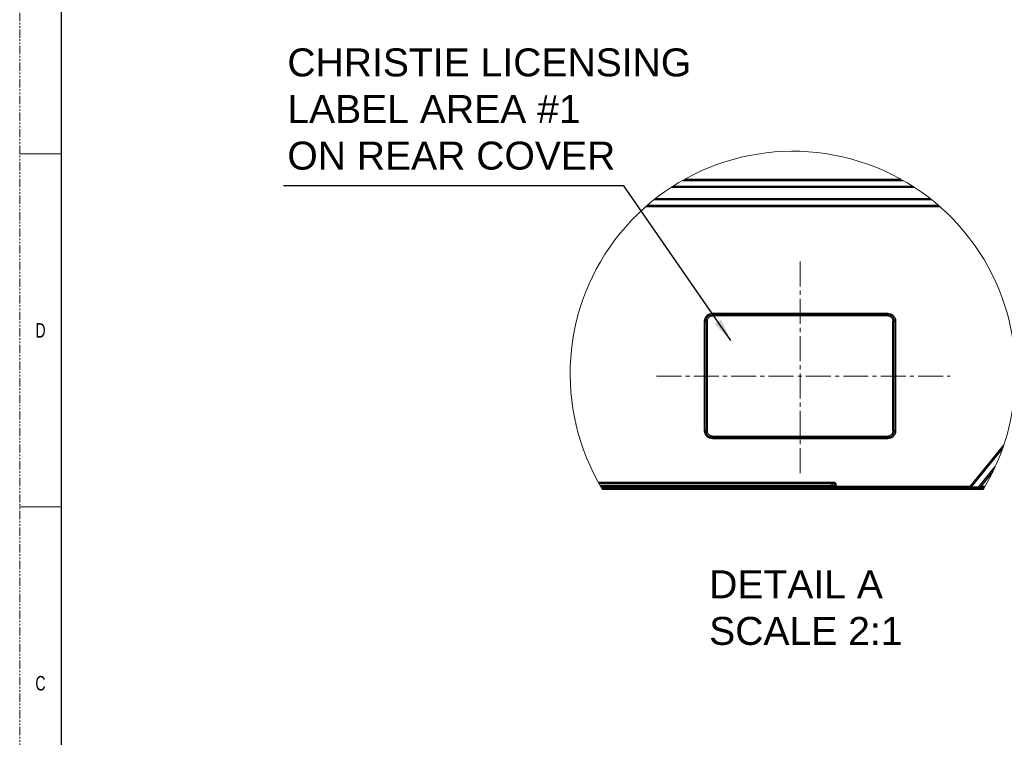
# Model space of a CAD drawing. Header units: millimetres. Extents: x -1086 to 4901, y 927 to 9917.
# Tile 41 of 85: x -1036 to -284, y 8392 to 8940. Entities that reach past the tile are written whole.
import ezdxf

# ---------------------------------------------------------------- set-up
doc = ezdxf.new("R2010")
doc.units = ezdxf.units.MM
for name, pattern in [('CENTER2', [28.575, 19.05, -3.175, 3.175, -3.175]), ('SLD-Phantom', [12.7, 6.35, -1.27, 1.27, -1.27, 1.27, -1.27]), ('SLD-Solid', [0])]:
    doc.linetypes.add(name, pattern=pattern)
for name, color, linetype, lineweight in [('3中心线层', 1, 'CENTER2', 15), ('7标注层', 6, 'Continuous', 15), ('尺寸线', 6, 'Continuous', 13)]:
    doc.layers.add(name, color=color, linetype=linetype, lineweight=lineweight)
doc.styles.add('ARIAL', font='arial.ttf')
doc.styles.add('PC_TEXTSTYLE', font='gbenor.shx', dxfattribs={"width": 0.8, "bigfont": 'gbcbig.shx'})
doc.styles.add('SLDTEXTSTYLE1', font='GOTHIC.TTF', dxfattribs={"width": 0.7304})
doc.dimstyles.new('副本 GB_LINEAR', dxfattribs={"dimtxt": 3.5, "dimasz": 3.5, "dimexe": 1, "dimexo": 0, "dimgap": 1.5, "dimtad": 0, "dimtih": 1, "dimtoh": 1, "dimdsep": 46, "dimtxsty": 'PC_TEXTSTYLE', "dimcen": 0, "dimclrd": 256, "dimclrt": 6, "dimadec": 0, "dimazin": 2, "dimtp": 0.1, "dimtm": 0.1, "dimtfac": 0.71, "dimtdec": 3, "dimtmove": 0, "dimatfit": 3, "dimfxl": 1, "dimtzin": 12, "dimarcsym": 0})

msp = doc.modelspace()

# ---------------------------------------------------------------- linework, layer by layer
at = {"color": 7, "linetype": 'SLD-Phantom', "lineweight": 0}
msp.add_line((-1036.327, 7758.244), (-1036.327, 9917.244), dxfattribs=at)
at = {"color": 7, "linetype": 'SLD-Solid', "lineweight": 30}
msp.add_line((-1004.577, 9853.744), (-1004.577, 7821.744), dxfattribs=at)
at = {"color": 7, "linetype": 'SLD-Solid', "lineweight": 0}
for p, q in [((-1036.327, 8837.744), (-1004.577, 8837.744)), ((-1036.327, 8567.869), (-1004.577, 8567.869))]:
    msp.add_line(p, q, dxfattribs=at)
at = {"color": 7, "linetype": 'Continuous', "lineweight": 25}
for p, q in [((-529.713, 8817.421), (-360.946, 8817.421)), ((-527.936, 8818.421), (-362.723, 8818.421)), ((-352.321, 8812.153), (-538.338, 8812.153)), ((-536.786, 8813.153), (-353.873, 8813.153)), ((-339.127, 8802.617), (-551.532, 8802.617)), ((-550.267, 8803.617), (-340.392, 8803.617)), ((-332.844, 8797.349), (-557.815, 8797.349)), ((-333.991, 8798.349), (-556.668, 8798.349)), ((-309.669, 8583.385), (-284.055, 8615.067)), ((-308.638, 8583.07), (-285.025, 8612.277)), ((-303.149, 8583.07), (-290.592, 8598.602)), ((-292.413, 8594.759), (-301.609, 8583.385)), ((-594.102, 8586.825), (-414.347, 8586.825)), ((-593.542, 8585.826), (-414.347, 8585.826)), ((-592.733, 8584.41), (-416.737, 8584.41)), ((-416.737, 8583.411), (-592.151, 8583.411)), ((-416.737, 8583.385), (-592.136, 8583.385)), ((-416.737, 8582.455), (-591.586, 8582.455)), ((-591.586, 8582.455), (-416.737, 8582.455)), ((-590.986, 8581.455), (-416.737, 8581.455)), ((-416.737, 8584.41), (-416.737, 8583.411)), ((-416.737, 8583.385), (-416.737, 8583.411)), ((-414.738, 8583.385), (-416.737, 8583.385)), ((-416.737, 8582.455), (-416.737, 8583.385)), ((-414.105, 8582.455), (-416.737, 8582.455)), ((-416.737, 8581.455), (-416.737, 8582.455)), ((-416.737, 8582.455), (-414.105, 8582.455)), ((-416.737, 8581.455), (-414.105, 8581.455)), ((-415.737, 8584.436), (-414.347, 8585.826)), ((-413.348, 8584.826), (-414.738, 8583.436)), ((-414.738, 8583.436), (-414.738, 8583.385)), ((-413.348, 8583.385), (-414.738, 8583.385)), ((-414.347, 8586.825), (-414.347, 8585.826)), ((-413.416, 8582.455), (-414.105, 8582.455)), ((-414.105, 8581.455), (-414.105, 8582.455)), ((-414.105, 8582.455), (-413.416, 8582.455)), ((-414.105, 8581.455), (-413.101, 8581.455)), ((-413.348, 8583.385), (-413.348, 8584.826)), ((-412.348, 8584.826), (-413.348, 8584.826)), ((-412.348, 8583.385), (-413.348, 8583.385)), ((-412.348, 8582.455), (-412.716, 8582.455)), ((-412.716, 8581.455), (-412.716, 8582.455)), ((-412.716, 8582.455), (-412.348, 8582.455)), ((-412.716, 8581.455), (-412.348, 8581.455)), ((-412.348, 8584.826), (-412.348, 8583.385)), ((-309.669, 8583.385), (-412.348, 8583.385)), ((-412.348, 8582.455), (-412.348, 8583.385)), ((-309.669, 8582.455), (-412.348, 8582.455)), ((-412.348, 8581.455), (-412.348, 8582.455)), ((-412.348, 8582.455), (-309.669, 8582.455)), ((-412.348, 8581.455), (-309.669, 8581.455)), ((-309.669, 8582.455), (-309.669, 8583.385)), ((-308.876, 8582.455), (-309.669, 8582.455)), ((-309.669, 8581.455), (-309.669, 8582.455)), ((-309.669, 8582.455), (-308.876, 8582.455)), ((-309.669, 8581.455), (-308.876, 8581.455)), ((-303.388, 8582.455), (-308.876, 8582.455)), ((-308.876, 8581.455), (-308.876, 8582.455)), ((-308.876, 8582.455), (-303.388, 8582.455)), ((-308.876, 8581.455), (-303.388, 8581.455)), ((-308.638, 8583.07), (-303.149, 8583.07)), ((-301.609, 8582.455), (-303.388, 8582.455)), ((-303.388, 8581.455), (-303.388, 8582.455)), ((-303.388, 8582.455), (-301.609, 8582.455)), ((-303.388, 8581.455), (-301.609, 8581.455)), ((-301.609, 8583.385), (-303.149, 8583.07)), ((-301.609, 8582.455), (-301.609, 8583.385)), ((-298.523, 8583.385), (-301.609, 8583.385)), ((-299.073, 8582.455), (-301.609, 8582.455)), ((-301.609, 8581.455), (-301.609, 8582.455)), ((-301.609, 8582.455), (-299.073, 8582.455)), ((-301.609, 8581.455), (-299.673, 8581.455))]:
    msp.add_line(p, q, dxfattribs=at)
at = {"linetype": 'Continuous', "lineweight": 25}
for p, q in [((-506.789, 8715.885), (-372.789, 8715.885)), ((-506.789, 8714.885), (-506.789, 8715.885)), ((-372.789, 8715.885), (-372.789, 8714.885)), ((-512.789, 8625.885), (-512.789, 8709.885)), ((-512.789, 8709.885), (-511.789, 8709.885)), ((-511.789, 8709.885), (-511.789, 8625.885)), ((-511.789, 8709.885), (-510.789, 8709.885)), ((-510.789, 8709.885), (-510.789, 8625.885)), ((-372.789, 8714.885), (-506.789, 8714.885)), ((-506.789, 8713.885), (-506.789, 8714.885)), ((-372.789, 8713.885), (-506.789, 8713.885)), ((-372.789, 8714.885), (-372.789, 8713.885)), ((-368.789, 8625.885), (-368.789, 8709.885)), ((-368.789, 8709.885), (-367.789, 8709.885)), ((-367.789, 8709.885), (-366.789, 8709.885)), ((-367.789, 8625.885), (-367.789, 8709.885)), ((-366.789, 8709.885), (-366.789, 8625.885)), ((-511.789, 8625.885), (-512.789, 8625.885)), ((-510.789, 8625.885), (-511.789, 8625.885)), ((-367.789, 8625.885), (-368.789, 8625.885)), ((-366.789, 8625.885), (-367.789, 8625.885)), ((-506.789, 8621.885), (-372.789, 8621.885)), ((-506.789, 8620.885), (-506.789, 8621.885)), ((-506.789, 8620.885), (-372.789, 8620.885)), ((-506.789, 8619.885), (-506.789, 8620.885)), ((-372.789, 8619.885), (-506.789, 8619.885)), ((-372.789, 8621.885), (-372.789, 8620.885)), ((-372.789, 8620.885), (-372.789, 8619.885))]:
    msp.add_line(p, q, dxfattribs=at)
at = {"color": 2, "linetype": 'Continuous', "lineweight": 18}
msp.add_arc((-445.33, 8669.571), 170.236, 359.999999, 211.172184, dxfattribs=at)
at = {"color": 7, "linetype": 'Continuous', "lineweight": 18}
msp.add_arc((-445.33, 8669.571), 170.236, 328.827819, 0.000007, dxfattribs=at)
at = {"linetype": 'Continuous', "lineweight": 25}
for points, knots in [([(-512.789, 8709.885), (-512.708, 8710.639), (-512.584, 8711.804), (-511.837, 8713.202), (-511.061, 8714.157), (-510.107, 8714.932), (-508.708, 8715.68), (-507.543, 8715.804), (-506.789, 8715.885)], [0, 0, 0, 0, 0.23944368, 0.36966465, 0.50000031, 0.63022189, 0.7605571, 1, 1, 1, 1]), ([(-372.789, 8715.885), (-372.034, 8715.804), (-370.869, 8715.68), (-369.471, 8714.933), (-368.516, 8714.157), (-367.741, 8713.203), (-366.994, 8711.804), (-366.869, 8710.639), (-366.789, 8709.885)], [0, 0, 0, 0, 0.2394437, 0.3696644, 0.4999999, 0.6302211, 0.7605563, 1, 1, 1, 1]), ([(-511.789, 8709.885), (-511.722, 8710.514), (-511.619, 8711.481), (-510.996, 8712.645), (-510.35, 8713.446), (-509.549, 8714.092), (-508.385, 8714.715), (-507.418, 8714.818), (-506.789, 8714.885)], [0, 0, 0, 0, 0.2394566, 0.3683602, 0.5000003, 0.631639, 0.7605426, 1, 1, 1, 1]), ([(-510.789, 8709.885), (-510.735, 8710.388), (-510.652, 8711.165), (-510.154, 8712.097), (-509.637, 8712.733), (-509, 8713.25), (-508.068, 8713.748), (-507.292, 8713.831), (-506.789, 8713.885)], [0, 0, 0, 0, 0.2394435, 0.3698082, 0.500001, 0.6303645, 0.7605567, 1, 1, 1, 1]), ([(-372.789, 8714.885), (-372.16, 8714.818), (-371.192, 8714.715), (-370.028, 8714.092), (-369.227, 8713.446), (-368.582, 8712.645), (-367.958, 8711.481), (-367.855, 8710.514), (-367.789, 8709.885)], [0, 0, 0, 0, 0.2394569, 0.3683605, 0.5, 0.6316395, 0.7605431, 1, 1, 1, 1]), ([(-372.789, 8713.885), (-372.286, 8713.831), (-371.509, 8713.748), (-370.577, 8713.25), (-369.94, 8712.733), (-369.423, 8712.096), (-368.925, 8711.164), (-368.842, 8710.388), (-368.789, 8709.885)], [0, 0, 0, 0, 0.2394437, 0.3698076, 0.5000002, 0.6303641, 0.7605563, 1, 1, 1, 1]), ([(-506.789, 8619.885), (-507.543, 8619.965), (-508.708, 8620.09), (-510.106, 8620.837), (-511.061, 8621.612), (-511.836, 8622.567), (-512.584, 8623.965), (-512.708, 8625.13), (-512.789, 8625.885)], [0, 0, 0, 0, 0.2394429, 0.3696645, 0.5000007, 0.6302231, 0.7605576, 1, 1, 1, 1]), ([(-506.789, 8620.885), (-507.418, 8620.951), (-508.385, 8621.054), (-509.549, 8621.678), (-510.35, 8622.323), (-510.996, 8623.124), (-511.619, 8624.288), (-511.722, 8625.256), (-511.789, 8625.885)], [0, 0, 0, 0, 0.2394577, 0.3683615, 0.4999992, 0.6316409, 0.760543, 1, 1, 1, 1]), ([(-506.789, 8621.885), (-507.292, 8621.938), (-508.069, 8622.021), (-509.001, 8622.519), (-509.637, 8623.037), (-510.154, 8623.673), (-510.652, 8624.605), (-510.735, 8625.382), (-510.789, 8625.885)], [0, 0, 0, 0, 0.2394427, 0.3698074, 0.5000003, 0.6303634, 0.7605561, 1, 1, 1, 1]), ([(-366.789, 8625.885), (-366.869, 8625.13), (-366.994, 8623.965), (-367.741, 8622.567), (-368.516, 8621.612), (-369.471, 8620.837), (-370.869, 8620.09), (-372.034, 8619.965), (-372.789, 8619.885)], [0, 0, 0, 0, 0.2394424, 0.3696633, 0.4999989, 0.6302203, 0.7605564, 1, 1, 1, 1]), ([(-368.789, 8625.885), (-368.842, 8625.382), (-368.925, 8624.605), (-369.424, 8623.673), (-369.941, 8623.036), (-370.577, 8622.519), (-371.509, 8622.021), (-372.286, 8621.938), (-372.789, 8621.885)], [0, 0, 0, 0, 0.2394441, 0.369806, 0.4999989, 0.6303644, 0.7605568, 1, 1, 1, 1]), ([(-367.789, 8625.885), (-367.855, 8625.256), (-367.958, 8624.288), (-368.582, 8623.124), (-369.227, 8622.323), (-370.028, 8621.678), (-371.192, 8621.054), (-372.16, 8620.951), (-372.789, 8620.885)], [0, 0, 0, 0, 0.2394572, 0.3683594, 0.5000005, 0.6316389, 0.7605428, 1, 1, 1, 1])]:
    msp.add_open_spline(points, degree=3, knots=knots, dxfattribs=at)
at = {"color": 7, "linetype": 'Continuous', "lineweight": 25}
for points, knots in [([(-415.737, 8584.436), (-415.763, 8584.432), (-415.821, 8584.424), (-415.922, 8584.421), (-416.05, 8584.417), (-416.204, 8584.414), (-416.436, 8584.411), (-416.616, 8584.41), (-416.737, 8584.41)], [0, 0, 0, 0, 0.0781274, 0.1749044, 0.302476, 0.4609703, 0.6374238, 1, 1, 1, 1]), ([(-416.737, 8583.411), (-416.533, 8583.411), (-416.119, 8583.411), (-415.609, 8583.416), (-415.224, 8583.42), (-414.995, 8583.425), (-414.838, 8583.426), (-414.76, 8583.434), (-414.738, 8583.436)], [0, 0, 0, 0, 0.3055361, 0.6221605, 0.764943, 0.8834128, 0.9657111, 1, 1, 1, 1]), ([(-414.738, 8583.436), (-414.753, 8583.567), (-414.783, 8583.829), (-415.014, 8584.159), (-415.345, 8584.39), (-415.606, 8584.421), (-415.737, 8584.436)], [0, 0, 0, 0, 0.2499777, 0.5, 0.7500223, 1, 1, 1, 1]), ([(-414.105, 8582.455), (-414.195, 8582.499), (-414.374, 8582.589), (-414.576, 8582.815), (-414.712, 8583.086), (-414.729, 8583.285), (-414.738, 8583.385)], [0, 0, 0, 0, 0.2499623, 0.4999593, 0.74998, 1, 1, 1, 1]), ([(-414.347, 8586.825), (-414.096, 8586.798), (-413.708, 8586.757), (-413.242, 8586.508), (-412.924, 8586.25), (-412.665, 8585.932), (-412.416, 8585.466), (-412.375, 8585.077), (-412.348, 8584.826)], [0, 0, 0, 0, 0.2394747, 0.3695663, 0.4999981, 0.6300881, 0.7605188, 1, 1, 1, 1]), ([(-414.347, 8585.826), (-414.216, 8585.811), (-413.954, 8585.781), (-413.624, 8585.55), (-413.393, 8585.219), (-413.363, 8584.957), (-413.348, 8584.826)], [0, 0, 0, 0, 0.25006212, 0.49999439, 0.74992666, 1, 1, 1, 1]), ([(-412.716, 8582.455), (-412.805, 8582.499), (-412.984, 8582.589), (-413.186, 8582.815), (-413.322, 8583.086), (-413.339, 8583.285), (-413.348, 8583.385)], [0, 0, 0, 0, 0.2499609, 0.4999566, 0.7499813, 1, 1, 1, 1]), ([(-309.669, 8583.385), (-309.463, 8583.321), (-309.12, 8583.216), (-308.775, 8583.112), (-308.638, 8583.07)], [0, 0, 0, 0, 0.599518, 1, 1, 1, 1]), ([(-308.876, 8582.455), (-308.848, 8582.488), (-308.786, 8582.561), (-308.723, 8582.705), (-308.669, 8582.877), (-308.648, 8583.004), (-308.638, 8583.07)], [0, 0, 0, 0, 0.1924988, 0.4266363, 0.6986393, 1, 1, 1, 1]), ([(-303.388, 8582.455), (-303.36, 8582.488), (-303.298, 8582.561), (-303.234, 8582.705), (-303.18, 8582.877), (-303.16, 8583.004), (-303.149, 8583.07)], [0, 0, 0, 0, 0.1924988, 0.4266363, 0.6986393, 1, 1, 1, 1])]:
    msp.add_open_spline(points, degree=3, knots=knots, dxfattribs=at)
at = {"layer": '3中心线层'}
for p, q in [((-439.789, 8755.492), (-439.789, 8591.059)), ((-549.58, 8667.885), (-325.187, 8667.885))]:
    msp.add_line(p, q, dxfattribs=at)

# ---------------------------------------------------------------- texts
at = {"color": 7, "linetype": 'Continuous', "lineweight": 0, "char_height": 11.113, "attachment_point": 1, "style": 'SLDTEXTSTYLE1'}
for s, insert in [('D', (-1024.342, 8708.358)), ('C', (-1024.342, 8438.483))]:
    msp.add_mtext(s, dxfattribs=dict(at, insert=insert))
at = {"layer": '尺寸线', "lineweight": 15, "attachment_point": 1, "style": 'ARIAL'}
for s, insert, char_height in [('CHRISTIE LICENSING\\PLABEL AREA #1\\PON REAR COVER', (-831.726, 8918.429), 21.38567), ('DETAIL A\\PSCALE 2:1', (-509.284, 8519.289), 21.3857)]:
    msp.add_mtext(s, dxfattribs=dict(at, insert=insert, char_height=char_height))

# ---------------------------------------------------------------- leaders
at = {"layer": '7标注层', "annotation_type": 0, "has_hookline": 1, "hookline_direction": 1}
msp.add_leader([(-492.706, 8694.954), (-574.478, 8813.405), (-826.128, 8813.405)], dimstyle='副本 GB_LINEAR', override={"dimscale": 5, "dimtad": 1}, dxfattribs=at)

doc.saveas('drawing.dxf')
